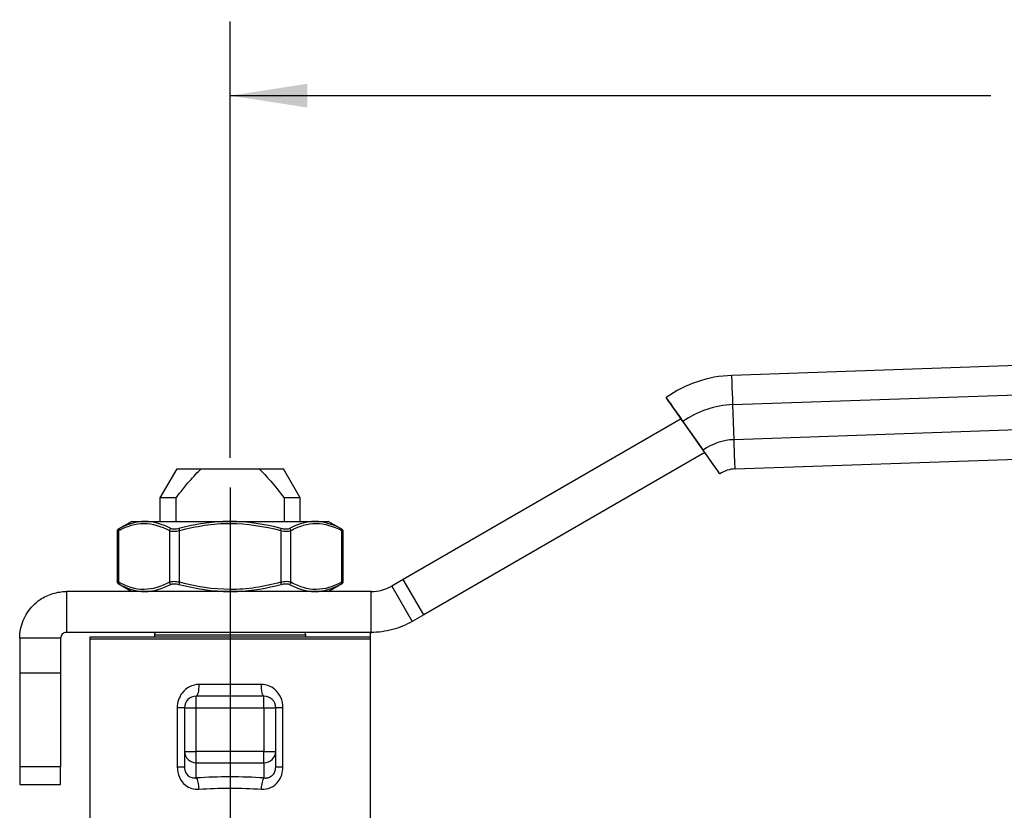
# Model space of a CAD drawing. Header units: inches. Extents: x 0.5 to 21.6, y 0.5 to 16.5.
# Tile 4 of 13: x 4.6 to 8, y 7.6 to 10.3. Entities that reach past the tile are written whole.
import ezdxf

# ---------------------------------------------------------------- set-up
doc = ezdxf.new("R2010")
doc.units = ezdxf.units.IN
doc.header["$LTSCALE"] = 2
doc.header["$MEASUREMENT"] = 0
doc.linetypes.add('SLD-Center', pattern=[0.75, 0.6, -0.05, 0.05, -0.05])
doc.linetypes.add('SLD-Solid', pattern=[0])
doc.layers.add('CENTER', color=40, linetype='SLD-Center')
doc.layers.add('DIMENSIONS', color=140, linetype='SLD-Solid', lineweight=25)
doc.styles.add('SLDTEXTSTYLE0', font='TXT', dxfattribs={"width": 0.7})
doc.dimstyles.new('SLDDIMSTYLE0', dxfattribs={"dimtxt": 0.169922, "dimasz": 0.26, "dimexe": 0, "dimexo": 0.0625, "dimgap": 0.04248, "dimtad": 0, "dimtih": 1, "dimtoh": 1, "dimrnd": 1e-09, "dimzin": 12, "dimdsep": 46, "dimtxsty": 'SLDTEXTSTYLE0', "dimsah": 1, "dimcen": 0.09, "dimadec": 0, "dimazin": 3, "dimtfac": 1, "dimtofl": 0, "dimtmove": 0, "dimatfit": 3, "dimfxl": 0, "dimfrac": 2, "dimtolj": 1, "dimtzin": 12, "dimarcsym": 0})

# ---------------------------------------------------------------- blocks, each defined once
blk = doc.blocks.new('_D')
at = {"layer": 'DIMENSIONS'}
for p, q in [((5.3524, 8.8298), (5.3524, 10.2996)), ((11.5827, 9.1491), (11.5827, 10.2996)), ((5.3524, 10.0496), (7.9142, 10.0496)), ((8.1444, 10.0496), (8.0873, 10.0496)), ((8.0873, 10.0496), (8.0873, 9.7795)), ((8.7907, 10.0496), (8.8478, 10.0496)), ((8.8478, 10.0496), (8.8478, 9.7795)), ((11.5827, 10.0496), (9.021, 10.0496)), ((8.0873, 9.7795), (8.1444, 9.7795)), ((8.8478, 9.7795), (8.7907, 9.7795))]:
    blk.add_line(p, q, dxfattribs=at)
for points in [[(5.3524, 10.0496), (5.6124, 10.0096), (5.6124, 10.0896)], [(11.5827, 10.0496), (11.3227, 10.0896), (11.3227, 10.0096)]]:
    blk.add_solid(points, dxfattribs=at)
at = {"layer": 'DIMENSIONS', "char_height": 0.16667, "attachment_point": 1, "style": 'SLDTEXTSTYLE0'}
for s, insert in [('6.23', (8.2151, 10.3025)), ('158.2', (8.1444, 9.9944))]:
    blk.add_mtext(s, dxfattribs=dict(at, insert=insert))

msp = doc.modelspace()

# ---------------------------------------------------------------- linework, layer by layer
for p, q in [((10.0904, 9.2137), (7.0425, 9.1073)), ((7.0425, 9.1073), (7.0424, 9.1073)), ((7.0459, 9.0089), (10.0975, 9.1155)), ((6.821, 9.0328), (6.821, 9.0328)), ((7.05, 8.8909), (7.0459, 9.0089)), ((10.1016, 8.9974), (7.05, 8.8909)), ((6.8717, 8.9608), (5.9356, 8.4203)), ((6.9514, 8.8477), (6.8717, 8.9608)), ((6.8777, 8.9524), (6.9457, 8.8558)), ((7.0535, 8.7925), (10.1014, 8.8989)), ((6.9514, 8.8477), (6.0045, 8.301)), ((5.173, 8.7929), (5.1162, 8.6945)), ((5.173, 8.7929), (5.2549, 8.7929)), ((5.2549, 8.7929), (5.4499, 8.7929)), ((5.4499, 8.7929), (5.5318, 8.7929)), ((5.5887, 8.6945), (5.5318, 8.7929)), ((7.0023, 8.7753), (7.0023, 8.7753)), ((5.1162, 8.6945), (5.1162, 8.6158)), ((5.1704, 8.6945), (5.1162, 8.6945)), ((5.1704, 8.6158), (5.1704, 8.6945)), ((5.5344, 8.6945), (5.5344, 8.6158)), ((5.5887, 8.6945), (5.5344, 8.6945)), ((5.5887, 8.6158), (5.5887, 8.6945)), ((5.0217, 8.6158), (4.976, 8.5893)), ((5.0217, 8.6158), (5.066, 8.6158)), ((5.066, 8.6158), (5.3524, 8.6158)), ((5.3524, 8.6158), (5.6388, 8.6158)), ((5.6388, 8.6158), (5.6832, 8.6158)), ((5.7289, 8.5893), (5.6832, 8.6158)), ((4.9721, 8.5852), (4.9721, 8.4101)), ((4.9774, 8.4105), (4.9774, 8.5848)), ((5.1479, 8.5848), (5.1479, 8.4105)), ((5.182, 8.4105), (5.182, 8.5848)), ((5.5229, 8.5848), (5.5229, 8.4105)), ((5.557, 8.4105), (5.557, 8.5848)), ((5.7275, 8.5848), (5.7275, 8.4105)), ((5.7328, 8.4101), (5.7328, 8.5852)), ((4.976, 8.406), (5.0217, 8.3795)), ((5.6832, 8.3795), (5.7289, 8.406)), ((5.9356, 8.4203), (5.897, 8.398)), ((5.897, 8.398), (5.9658, 8.2787)), ((6.0045, 8.301), (5.9356, 8.4203)), ((4.8013, 8.3795), (4.8013, 8.2418)), ((5.8281, 8.3795), (4.8013, 8.3795)), ((5.8281, 8.2418), (5.8281, 8.3795)), ((6.0045, 8.301), (5.9658, 8.2787)), ((5.8281, 8.2418), (4.8013, 8.2418)), ((5.3524, 8.226), (4.8803, 8.226)), ((5.0975, 8.2339), (5.0975, 8.226)), ((5.0975, 8.2339), (5.6074, 8.2339)), ((5.8246, 8.226), (5.3524, 8.226)), ((5.6074, 8.226), (5.6074, 8.2339)), ((5.8249, 8.2221), (5.8249, 8.2394)), ((4.6438, 8.2221), (4.6438, 8.104)), ((4.7816, 8.2221), (4.6438, 8.2221)), ((4.7816, 8.2221), (4.7816, 8.104)), ((4.88, 8.2201), (4.88, 7.5862)), ((4.88, 8.2201), (5.8249, 8.2201)), ((5.8249, 8.2201), (5.8249, 8.2221)), ((5.8249, 8.2221), (5.8249, 8.2221)), ((5.8249, 7.5044), (5.8249, 8.2201)), ((4.6438, 8.104), (4.6438, 7.789)), ((4.7816, 8.104), (4.6438, 8.104)), ((4.7816, 8.104), (4.7816, 7.789)), ((5.4578, 8.0666), (5.2471, 8.0666)), ((5.2383, 7.9878), (5.2383, 8.0272)), ((5.4666, 8.0272), (5.2383, 8.0272)), ((5.4666, 7.9878), (5.4666, 8.0272)), ((5.1744, 7.9878), (5.1744, 7.7885)), ((5.1989, 7.9878), (5.2383, 7.9878)), ((5.1989, 7.9878), (5.1989, 7.8409)), ((5.2383, 7.9878), (5.4666, 7.9878)), ((5.2383, 7.8409), (5.2383, 7.9878)), ((5.4666, 7.9878), (5.506, 7.9878)), ((5.4666, 7.9878), (5.4666, 7.8409)), ((5.506, 7.8409), (5.506, 7.9878)), ((5.5305, 7.7885), (5.5305, 7.9878)), ((5.1989, 7.8409), (5.2383, 7.8409)), ((5.1989, 7.8409), (5.1989, 7.7885)), ((5.2383, 7.8028), (5.2383, 7.8409)), ((5.4666, 7.8409), (5.2383, 7.8409)), ((5.4666, 7.8028), (5.4666, 7.8409)), ((5.4666, 7.8409), (5.506, 7.8409)), ((5.506, 7.7885), (5.506, 7.8409)), ((5.2383, 7.8028), (5.4666, 7.8028)), ((5.2383, 7.7517), (5.2383, 7.8028)), ((5.4666, 7.8028), (5.4666, 7.7517)), ((4.7816, 7.789), (4.6438, 7.789)), ((4.6438, 7.789), (4.6438, 7.73)), ((4.7816, 7.73), (4.7816, 7.789)), ((4.6438, 7.73), (4.7816, 7.73))]:
    msp.add_line(p, q)
at = {"flags": 128}
msp.add_lwpolyline([(7.0023, 8.7753), (7.0012, 8.7769), (6.998, 8.7814), (6.9928, 8.7889), (6.9857, 8.7989), (6.9771, 8.8111), (6.9673, 8.825), (6.9567, 8.8401), (6.9514, 8.8477)], dxfattribs=at)
for centre, radius, start, end in [((7.0567, 8.6981), 0.4094, 92, 125.1529), ((7.0567, 8.6981), 0.4094, 92, 125.1529), ((7.0568, 8.6981), 0.311, 92, 125.1529), ((7.0568, 8.6981), 0.1929, 92, 125.1529), ((7.0567, 8.6981), 0.0945, 92, 125.1529), ((4.9391, 8.2201), 0.0591, 174.3079, 180), ((5.1054, 8.2339), 0.00787, 90, 180), ((5.5995, 8.2339), 0.00787, 360, 90), ((5.7658, 8.2201), 0.0591, 0, 5.6921), ((5.2383, 7.9878), 0.0394, 90, 180), ((5.4666, 7.9878), 0.0394, 0, 90), ((5.2376, 7.8415), 0.0387, 181.0102, 270.9758), ((5.4673, 7.8415), 0.0387, 269.0242, 358.9898)]:
    msp.add_arc(centre, radius, start, end)
for centre, major_axis, ratio, start_param, end_param in [((7.0459, 9.0089), (-0.0034, 0.0984), 0.000039, 4.712389, 6.283185), ((6.8777, 8.9524), (-0.0567, 0.0805), 0.000032, 4.712368, 6.283164), ((6.8776, 8.9524), (-0.0567, 0.0805), 0.000032, 6.283164, 7.749118), ((7.05, 8.8909), (-0.0034, 0.0984), 0.000039, 3.141593, 4.712389), ((6.9457, 8.8558), (-0.0567, 0.0805), 0.000032, 3.141571, 4.712368), ((5.3524, 7.618), (0.5118, 0), 0.267949, 1.345827, 1.795766)]:
    msp.add_ellipse(centre, major_axis=major_axis, ratio=ratio, start_param=start_param, end_param=end_param)
for points, knots in [([(5.1704, 8.6945), (5.1868, 8.7163), (5.2017, 8.735), (5.2296, 8.7675), (5.2425, 8.7812), (5.2549, 8.7929)], [0, 0, 0, 0, 0.5, 0.5, 1, 1, 1, 1]), ([(5.4499, 8.7929), (5.4624, 8.7812), (5.4753, 8.7675), (5.5032, 8.735), (5.5181, 8.7163), (5.5344, 8.6945)], [0, 0, 0, 0, 0.5, 0.5, 1, 1, 1, 1]), ([(4.9761, 8.5894), (4.9755, 8.589), (4.9744, 8.5882), (4.9731, 8.5866), (4.9723, 8.5846), (4.9722, 8.5833), (4.9721, 8.5826)], [0, 0, 0, 0, 0.249983, 0.499947, 0.749862, 1, 1, 1, 1]), ([(4.9803, 8.5916), (4.9791, 8.591), (4.9767, 8.5897), (4.9763, 8.5895), (4.9761, 8.5894)], [0, 0, 0, 0, 0.500393, 1, 1, 1, 1]), ([(4.9803, 8.5916), (4.9791, 8.5909), (4.9775, 8.5888), (4.9772, 8.586), (4.9774, 8.5848)], [0, 0, 0, 0, 0.571429, 1, 1, 1, 1]), ([(4.9774, 8.5848), (4.9913, 8.5922), (5.0054, 8.5983), (5.0339, 8.6068), (5.0483, 8.609), (5.0913, 8.6087), (5.1201, 8.5997), (5.1479, 8.5848)], [0, 0, 0, 0, 0.25, 0.25, 0.5, 0.5, 1, 1, 1, 1]), ([(5.066, 8.6157), (5.0619, 8.6158), (5.0328, 8.6147), (5.0041, 8.6044), (4.9803, 8.5916)], [0.4381923, 0.4381923, 0.4381923, 0.4381923, 0.5008816, 0.8765427, 0.8765427, 0.8765427, 0.8765427]), ([(5.1526, 8.5916), (5.1512, 8.5909), (5.149, 8.5888), (5.148, 8.586), (5.1479, 8.5848)], [0, 0, 0, 0, 0.571429, 1, 1, 1, 1]), ([(5.3524, 8.6157), (5.3441, 8.6158), (5.286, 8.6147), (5.2282, 8.6044), (5.1801, 8.5916)], [0.4381833, 0.4381833, 0.4381833, 0.4381833, 0.5008813, 0.8765422, 0.8765422, 0.8765422, 0.8765422]), ([(5.1801, 8.5916), (5.1803, 8.5909), (5.1809, 8.5888), (5.1816, 8.586), (5.182, 8.5848)], [0, 0, 0, 0, 0.571429, 1, 1, 1, 1]), ([(5.182, 8.5848), (5.2097, 8.5922), (5.238, 8.5983), (5.295, 8.6068), (5.3237, 8.609), (5.4099, 8.6087), (5.4674, 8.5997), (5.5229, 8.5848)], [0, 0, 0, 0, 0.25, 0.25, 0.5, 0.5, 1, 1, 1, 1]), ([(5.5229, 8.5848), (5.5232, 8.586), (5.524, 8.5888), (5.5246, 8.5909), (5.5247, 8.5916)], [0, 0, 0, 0, 0.428571, 1, 1, 1, 1]), ([(5.6388, 8.6157), (5.6347, 8.6158), (5.6056, 8.6147), (5.5765, 8.6044), (5.5523, 8.5916)], [0.4382748, 0.4382748, 0.4382748, 0.4382748, 0.5008816, 0.8765427, 0.8765427, 0.8765427, 0.8765427]), ([(5.557, 8.5848), (5.5569, 8.586), (5.5559, 8.5888), (5.5537, 8.5909), (5.5523, 8.5916)], [0, 0, 0, 0, 0.428571, 1, 1, 1, 1]), ([(5.557, 8.5848), (5.5709, 8.5922), (5.585, 8.5983), (5.6135, 8.6068), (5.6279, 8.609), (5.671, 8.6087), (5.6997, 8.5997), (5.7275, 8.5848)], [0, 0, 0, 0, 0.25, 0.25, 0.5, 0.5, 1, 1, 1, 1]), ([(5.7275, 8.5848), (5.7277, 8.586), (5.7274, 8.5888), (5.7258, 8.5909), (5.7246, 8.5916)], [0, 0, 0, 0, 0.428571, 1, 1, 1, 1]), ([(5.7288, 8.5894), (5.7286, 8.5895), (5.7282, 8.5897), (5.7258, 8.591), (5.7246, 8.5916)], [0, 0, 0, 0, 0.499588, 1, 1, 1, 1]), ([(5.7328, 8.5826), (5.7327, 8.5833), (5.7326, 8.5846), (5.7318, 8.5866), (5.7305, 8.5882), (5.7294, 8.589), (5.7288, 8.5894)], [0, 0, 0, 0, 0.250138, 0.500053, 0.750017, 1, 1, 1, 1]), ([(4.9721, 8.5826), (4.9724, 8.5827), (4.9728, 8.5829), (4.9759, 8.5842), (4.9774, 8.5848)], [0, 0, 0, 0, 0.492609, 1, 1, 1, 1]), ([(5.7275, 8.5848), (5.729, 8.5842), (5.7321, 8.5829), (5.7325, 8.5827), (5.7328, 8.5826)], [0, 0, 0, 0, 0.507392, 1, 1, 1, 1]), ([(4.9774, 8.4105), (4.976, 8.4111), (4.9731, 8.4123), (4.9717, 8.4129), (4.9721, 8.4127), (4.9721, 8.4127)], [0, 0, 0, 0, 0.506611, 0.998344, 1, 1, 1, 1]), ([(4.9721, 8.4127), (4.9722, 8.412), (4.9723, 8.4107), (4.9731, 8.4088), (4.9744, 8.4071), (4.9755, 8.4063), (4.9761, 8.4059)], [0, 0, 0, 0, 0.2501378, 0.5000527, 0.750017, 1, 1, 1, 1]), ([(4.9761, 8.4059), (4.9761, 8.4059), (4.9757, 8.4061), (4.9769, 8.4055), (4.9792, 8.4043), (4.9803, 8.4037)], [0, 0, 0, 0, 0.001715, 0.501253, 1, 1, 1, 1]), ([(4.9803, 8.4037), (4.9791, 8.4044), (4.9775, 8.4065), (4.9772, 8.4093), (4.9774, 8.4105)], [0, 0, 0, 0, 0.571429, 1, 1, 1, 1]), ([(5.1479, 8.4105), (5.1201, 8.3957), (5.0914, 8.3866), (5.0483, 8.3863), (5.0339, 8.3885), (5.0054, 8.397), (4.9913, 8.4031), (4.9774, 8.4105)], [0, 0, 0, 0, 0.5, 0.5, 0.75, 0.75, 1, 1, 1, 1]), ([(4.9803, 8.4037), (5.0041, 8.391), (5.0328, 8.3806), (5.0619, 8.3795), (5.066, 8.3796)], [0, 0, 0, 0, 0.3756611, 0.438268, 0.438268, 0.438268, 0.438268]), ([(5.1479, 8.4105), (5.148, 8.4093), (5.149, 8.4065), (5.1512, 8.4044), (5.1526, 8.4037)], [0, 0, 0, 0, 0.428571, 1, 1, 1, 1]), ([(5.182, 8.4105), (5.1816, 8.4093), (5.1809, 8.4065), (5.1803, 8.4044), (5.1801, 8.4037)], [0, 0, 0, 0, 0.428571, 1, 1, 1, 1]), ([(5.5229, 8.4105), (5.4951, 8.4031), (5.4669, 8.397), (5.4099, 8.3885), (5.3812, 8.3863), (5.295, 8.3866), (5.2375, 8.3957), (5.182, 8.4105)], [0, 0, 0, 0, 0.25, 0.25, 0.5, 0.5, 1, 1, 1, 1]), ([(5.3524, 8.3796), (5.3607, 8.3796), (5.4189, 8.3806), (5.4767, 8.391), (5.5247, 8.4037)], [0.4382841, 0.4382841, 0.4382841, 0.4382841, 0.5008813, 0.8765423, 0.8765423, 0.8765423, 0.8765423]), ([(5.5229, 8.4105), (5.5232, 8.4093), (5.524, 8.4065), (5.5246, 8.4044), (5.5247, 8.4037)], [0, 0, 0, 0, 0.428571, 1, 1, 1, 1]), ([(5.557, 8.4105), (5.5569, 8.4093), (5.5559, 8.4065), (5.5537, 8.4044), (5.5523, 8.4037)], [0, 0, 0, 0, 0.428571, 1, 1, 1, 1]), ([(5.5523, 8.4037), (5.5765, 8.391), (5.6056, 8.3806), (5.6347, 8.3795), (5.6388, 8.3796)], [0, 0, 0, 0, 0.3756611, 0.4383501, 0.4383501, 0.4383501, 0.4383501]), ([(5.7275, 8.4105), (5.6997, 8.3957), (5.671, 8.3866), (5.6279, 8.3863), (5.6135, 8.3885), (5.585, 8.397), (5.5709, 8.4031), (5.557, 8.4105)], [0, 0, 0, 0, 0.5, 0.5, 0.75, 0.75, 1, 1, 1, 1]), ([(5.7275, 8.4105), (5.7277, 8.4093), (5.7274, 8.4065), (5.7258, 8.4044), (5.7246, 8.4037)], [0, 0, 0, 0, 0.428571, 1, 1, 1, 1]), ([(5.7246, 8.4037), (5.7257, 8.4043), (5.728, 8.4055), (5.7292, 8.4061), (5.7288, 8.4059), (5.7288, 8.4059)], [0, 0, 0, 0, 0.498743, 0.998286, 1, 1, 1, 1]), ([(5.7328, 8.4127), (5.7328, 8.4127), (5.7332, 8.4129), (5.7318, 8.4123), (5.7289, 8.4111), (5.7275, 8.4105)], [0, 0, 0, 0, 0.00169, 0.493447, 1, 1, 1, 1]), ([(5.7288, 8.4059), (5.7294, 8.4063), (5.7305, 8.4071), (5.7318, 8.4088), (5.7326, 8.4107), (5.7327, 8.412), (5.7328, 8.4127)], [0, 0, 0, 0, 0.249983, 0.499947, 0.749862, 1, 1, 1, 1]), ([(5.8281, 8.3795), (5.8401, 8.3795), (5.8521, 8.3811), (5.8753, 8.3874), (5.8865, 8.392), (5.897, 8.398)], [0, 0, 0, 0, 0.0918336, 0.0918336, 0.1836671, 0.1836671, 0.1836671, 0.1836671]), ([(4.6438, 8.2221), (4.6438, 8.2323), (4.6448, 8.2425), (4.6507, 8.2727), (4.6586, 8.2918), (4.6812, 8.326), (4.6958, 8.3408), (4.7257, 8.3611), (4.7399, 8.368), (4.77, 8.3772), (4.7856, 8.3795), (4.8013, 8.3795)], [0, 0, 0, 0, 0.0780023, 0.0780023, 0.2342995, 0.2342995, 0.3905886, 0.3905886, 0.510228, 0.510228, 0.6298669, 0.6298669, 0.6298669, 0.6298669]), ([(5.9658, 8.2787), (5.945, 8.2666), (5.9226, 8.2574), (5.8761, 8.2449), (5.8521, 8.2418), (5.8281, 8.2418)], [0, 0, 0, 0, 0.1835574, 0.1835574, 0.3671149, 0.3671149, 0.3671149, 0.3671149]), ([(4.8013, 8.2418), (4.7987, 8.2418), (4.7961, 8.2412), (4.7914, 8.2393), (4.7892, 8.2378), (4.7855, 8.2342), (4.7841, 8.232), (4.7821, 8.2272), (4.7816, 8.2247), (4.7816, 8.2221)], [0, 0, 0, 0, 0.01979334, 0.01979334, 0.03957646, 0.03957646, 0.05935957, 0.05935957, 0.07929409, 0.07929409, 0.07929409, 0.07929409]), ([(5.8249, 8.2394), (5.8249, 8.2397), (5.825, 8.2402), (5.8254, 8.2408), (5.8261, 8.2412), (5.8271, 8.2415), (5.8283, 8.2417), (5.8293, 8.2417), (5.8299, 8.2418)], [0, 0, 0, 0, 0.14612, 0.295814, 0.452974, 0.620973, 0.802582, 1, 1, 1, 1]), ([(5.2471, 8.0666), (5.2255, 8.0666), (5.1886, 8.0477), (5.1744, 8.0058), (5.1744, 7.9878)], [0, 0, 0, 0, 0.1827651, 0.319839, 0.319839, 0.319839, 0.319839]), ([(5.2471, 8.0666), (5.2471, 8.0562), (5.2461, 8.046), (5.2429, 8.0314), (5.2406, 8.0272), (5.2383, 8.0272)], [0, 0, 0, 0, 0.5, 0.5, 1, 1, 1, 1]), ([(5.4666, 8.0272), (5.4643, 8.0272), (5.462, 8.0314), (5.4588, 8.046), (5.4578, 8.0562), (5.4578, 8.0666)], [0, 0, 0, 0, 0.5, 0.5, 1, 1, 1, 1]), ([(5.5305, 7.9878), (5.5305, 7.9998), (5.5253, 8.0238), (5.5008, 8.0564), (5.474, 8.0666), (5.4578, 8.0666)], [0, 0, 0, 0, 0.0913555, 0.1827109, 0.3197441, 0.3197441, 0.3197441, 0.3197441]), ([(5.1989, 7.9878), (5.1989, 7.9878), (5.1965, 7.9878), (5.1879, 7.9878), (5.1816, 7.9878), (5.1744, 7.9878)], [0, 0, 0, 0, 0.5, 0.5, 1, 1, 1, 1]), ([(5.5305, 7.9878), (5.5233, 7.9878), (5.517, 7.9878), (5.5084, 7.9878), (5.506, 7.9878), (5.506, 7.9878)], [0, 0, 0, 0, 0.5, 0.5, 1, 1, 1, 1]), ([(5.1744, 7.7885), (5.1744, 7.7767), (5.1792, 7.7528), (5.2039, 7.7207), (5.2311, 7.7126), (5.2471, 7.7137)], [0, 0, 0, 0, 0.0903838, 0.1807676, 0.3163433, 0.3163433, 0.3163433, 0.3163433]), ([(5.1744, 7.7885), (5.1816, 7.7885), (5.1879, 7.7885), (5.1965, 7.7885), (5.1989, 7.7885), (5.1989, 7.7885)], [0, 0, 0, 0, 0.5, 0.5, 1, 1, 1, 1]), ([(5.1989, 7.7885), (5.1989, 7.7874), (5.199, 7.7852), (5.1993, 7.7819), (5.1999, 7.7787), (5.2007, 7.7756), (5.2023, 7.7713), (5.2052, 7.7657), (5.2102, 7.76), (5.2163, 7.7555), (5.223, 7.7527), (5.2305, 7.7512), (5.2355, 7.7515), (5.2383, 7.7517)], [0, 0, 0, 0, 0.053094, 0.104722, 0.155058, 0.204292, 0.252623, 0.370496, 0.494289, 0.611942, 0.742648, 0.860332, 1, 1, 1, 1]), ([(5.4578, 7.7137), (5.4791, 7.7123), (5.517, 7.7286), (5.5305, 7.7707), (5.5305, 7.7885)], [0, 0, 0, 0, 0.1808212, 0.3164371, 0.3164371, 0.3164371, 0.3164371]), ([(5.4666, 7.7517), (5.468, 7.7516), (5.4706, 7.7513), (5.4745, 7.7515), (5.4781, 7.752), (5.4815, 7.7528), (5.4846, 7.7539), (5.4875, 7.7552), (5.49, 7.7567), (5.4923, 7.7583), (5.4937, 7.7595), (5.4963, 7.7618), (5.4997, 7.7658), (5.5034, 7.7728), (5.5056, 7.7806), (5.5059, 7.7859), (5.506, 7.7885)], [0, 0, 0, 0, 0.069458, 0.135447, 0.198003, 0.257166, 0.312988, 0.365525, 0.414849, 0.461046, 0.504219, 0.506506, 0.629792, 0.751072, 0.873463, 1, 1, 1, 1]), ([(5.506, 7.7885), (5.506, 7.7885), (5.5084, 7.7885), (5.517, 7.7885), (5.5233, 7.7885), (5.5305, 7.7885)], [0, 0, 0, 0, 0.5, 0.5, 1, 1, 1, 1])]:
    msp.add_open_spline(points, degree=3, knots=knots)
for points in [[(5.1526, 8.5916), (5.1244, 8.6065), (5.0951, 8.6155), (5.066, 8.6157)], [(5.1801, 8.5916), (5.1747, 8.5902), (5.1634, 8.5886), (5.1553, 8.5902), (5.1526, 8.5916)], [(5.5247, 8.5916), (5.4687, 8.6065), (5.4106, 8.6155), (5.3524, 8.6157)], [(5.5523, 8.5916), (5.5496, 8.5902), (5.5415, 8.5886), (5.5301, 8.5902), (5.5247, 8.5916)], [(5.7246, 8.5916), (5.6968, 8.6065), (5.6679, 8.6155), (5.6388, 8.6157)], [(5.1479, 8.5848), (5.1512, 8.5834), (5.1613, 8.5818), (5.1753, 8.5834), (5.182, 8.5848)], [(5.5229, 8.5848), (5.5296, 8.5834), (5.5436, 8.5818), (5.5537, 8.5834), (5.557, 8.5848)], [(5.066, 8.3796), (5.0951, 8.3798), (5.1243, 8.3888), (5.1526, 8.4037)], [(5.182, 8.4105), (5.1753, 8.4119), (5.1613, 8.4135), (5.1512, 8.4119), (5.1479, 8.4105)], [(5.1526, 8.4037), (5.1553, 8.4051), (5.1634, 8.4067), (5.1747, 8.4051), (5.1801, 8.4037)], [(5.1801, 8.4037), (5.2362, 8.3888), (5.2943, 8.3798), (5.3524, 8.3796)], [(5.557, 8.4105), (5.5537, 8.4119), (5.5435, 8.4135), (5.5296, 8.4119), (5.5229, 8.4105)], [(5.5247, 8.4037), (5.5301, 8.4051), (5.5414, 8.4067), (5.5496, 8.4051), (5.5523, 8.4037)], [(5.6388, 8.3796), (5.6679, 8.3798), (5.6968, 8.3888), (5.7246, 8.4037)], [(5.2383, 7.7517), (5.2403, 7.7495), (5.2442, 7.7395), (5.2465, 7.7223), (5.2471, 7.7137)], [(5.4578, 7.7137), (5.4583, 7.7223), (5.4607, 7.7395), (5.4646, 7.7495), (5.4666, 7.7517)], [(5.2471, 7.7137), (5.3161, 7.7183), (5.3888, 7.7183), (5.4578, 7.7137)]]:
    msp.add_open_spline(points, degree=3)
at = {"layer": 'CENTER'}
msp.add_line((5.3524, 8.7298), (5.3524, 7.0453), dxfattribs=at)

# ---------------------------------------------------------------- dimensions: what is measured, and where the dimension line sits
at = {"layer": 'DIMENSIONS'}
dim = msp.add_linear_dim(base=(11.5827, 10.0496), p1=(5.3524, 8.7298), p2=(11.5827, 9.0491), angle=0, dimstyle='SLDDIMSTYLE0', dxfattribs=at)
dim.commit()
dim.dimension.update_dxf_attribs({"geometry": '_D', "text_midpoint": (8.4676, 10.0496), "dimtype": 160})

doc.saveas('drawing.dxf')
